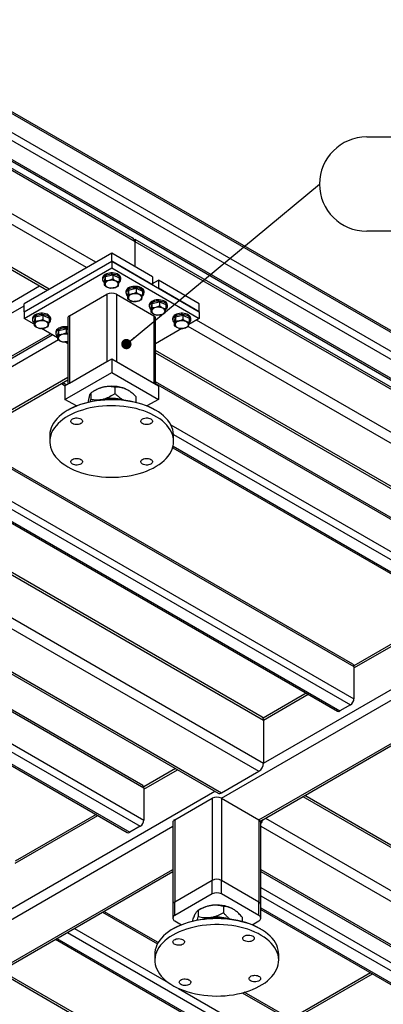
# Model space of a CAD drawing. Header units: millimetres. Extents: x 5 to 589, y 5 to 415.
# Tile 15 of 26: x 340 to 375, y 60 to 156. Entities that reach past the tile are written whole.
import ezdxf

# ---------------------------------------------------------------- set-up
doc = ezdxf.new("R2010")
doc.units = ezdxf.units.MM
doc.layers.add('NOTES', color=6, linetype='Continuous')
doc.layers.add('TRAIT-FORT', color=4, linetype='Continuous', lineweight=25)
doc.styles.add('SLDTEXTSTYLE0', font='TXT', dxfattribs={"width": 0.75})
doc.dimstyles.new('SLDDIMSTYLE1', dxfattribs={"dimtxt": 0.18, "dimasz": 1, "dimexe": 0, "dimexo": 0.0625, "dimgap": 0, "dimtad": 0, "dimtih": 1, "dimtoh": 1, "dimdec": 0, "dimrnd": 1e-09, "dimzin": 0, "dimdsep": 46, "dimtxsty": 'Standard', "dimblk1": 'DOT', "dimblk2": 'DOT', "dimsah": 1, "dimcen": 0.09, "dimadec": 0, "dimazin": 0, "dimtfac": 1, "dimtdec": 0, "dimtofl": 0, "dimtmove": 0, "dimatfit": 3, "dimldrblk": 'DOT', "dimfxl": 1, "dimfrac": 2, "dimtolj": 1, "dimtzin": 0, "dimarcsym": 0})

# ---------------------------------------------------------------- blocks, each defined once
blk = doc.blocks.new('SW_NOTE_7')
at = {"layer": 'NOTES', "color": 0}
for p, q in [((4.567, 4.567), (45.316, 4.567)), ((45.316, -4.567), (4.567, -4.567))]:
    blk.add_line(p, q, dxfattribs=at)
for centre, start, end in [((4.567, 0), 90, 270), ((45.316, 0), 270, 90)]:
    blk.add_arc(centre, 4.567, start, end, dxfattribs=at)
at = {"layer": 'NOTES', "color": 0, "char_height": 3.5, "attachment_point": 2, "style": 'SLDTEXTSTYLE0'}
for s, insert in [('PIED DEMONTABLE', (24.66, 4.566)), ('PIC-PROBER-05', (24.817, 0.04))]:
    blk.add_mtext(s, dxfattribs=dict(at, insert=insert))
blk = doc.blocks.new('_Dot')
at = {"color": 0, "linetype": 'ByBlock', "lineweight": -2}
blk.add_line((-0.5, 0), (-1, 0), dxfattribs=at)
at = {"color": 0, "linetype": 'ByBlock', "const_width": 0.5}
blk.add_lwpolyline([(-0.25, 0, 1), (0.25, 0, 1)], format="xyb", close=True, dxfattribs=at)

msp = doc.modelspace()

# ---------------------------------------------------------------- linework, layer by layer
at = {"layer": 'TRAIT-FORT', "color": 4, "linetype": 'Continuous', "lineweight": 25}
for p, q in [((437.45768, 90.1387), (319.20202, 158.40625)), ((319.20202, 158.24388), (437.65654, 89.86154)), ((319.20202, 156.41483), (437.65654, 88.03248)), ((319.20202, 155.63101), (436.97772, 87.64055)), ((319.20202, 153.80226), (433.80988, 87.64055)), ((319.20202, 153.63996), (433.32992, 87.75532)), ((351.18094, 134.48033), (319.20202, 152.94137)), ((351.44609, 134.11078), (319.20202, 152.72488)), ((347.65607, 132.11802), (319.20202, 148.54419)), ((346.7509, 131.59548), (323.4624, 145.03964)), ((343.13051, 129.50547), (327.57448, 138.48578)), ((327.38708, 138.37756), (342.66027, 129.56053)), ((351.44609, 134.32726), (351.38859, 134.29407)), ((428.67984, 89.74117), (351.44609, 134.32726)), ((351.44609, 134.32726), (351.44609, 134.11078)), ((351.44609, 134.11078), (351.44609, 134.32726)), ((351.44609, 131.69344), (351.44609, 134.11078)), ((428.94499, 89.37161), (351.44609, 134.11078)), ((349.18334, 132.9997), (340.69806, 128.10125)), ((349.18334, 132.21582), (349.18334, 132.9997)), ((353.14314, 130.71375), (349.18334, 132.9997)), ((340.69806, 127.31737), (349.18334, 132.21582)), ((349.18334, 132.21582), (349.18334, 131.56259)), ((349.18334, 132.21582), (357.66863, 127.31737)), ((353.14314, 129.92988), (349.18334, 132.21582)), ((340.69806, 126.66414), (349.18334, 131.56259)), ((348.56381, 130.73073), (349.29135, 130.90122)), ((349.18334, 131.56259), (357.66863, 126.66414)), ((349.29135, 130.90122), (349.29135, 130.50958)), ((349.29135, 130.90122), (349.91088, 130.62274)), ((312.97948, 112.9488), (342.20762, 129.82184)), ((348.30334, 130.5829), (348.30334, 130.45225)), ((348.56381, 130.73073), (348.45581, 130.28176)), ((348.45581, 130.28176), (348.45581, 129.89012)), ((348.56381, 130.73073), (348.56381, 130.33909)), ((349.91088, 130.62274), (349.91088, 130.2311)), ((350.06334, 130.45225), (350.06334, 130.5829)), ((353.14314, 130.71375), (353.14314, 129.92988)), ((353.14314, 130.06063), (353.70883, 130.38719)), ((353.70883, 130.38719), (353.70883, 129.60331)), ((357.66863, 128.10125), (353.70883, 130.38719)), ((345.11041, 126.92539), (348.7308, 129.01539)), ((348.7308, 129.01539), (348.7308, 122.48307)), ((349.63589, 129.01539), (349.63589, 122.48307)), ((349.63589, 129.01539), (353.25628, 126.92539)), ((350.56609, 129.27664), (350.56609, 129.146)), ((350.82655, 129.42448), (350.71855, 128.9755)), ((350.71855, 128.9755), (350.71855, 128.58386)), ((350.82655, 129.42448), (351.55409, 129.59497)), ((350.82655, 129.42448), (350.82655, 129.03284)), ((351.55409, 129.59497), (351.55409, 129.20333)), ((351.55409, 129.59497), (352.17362, 129.31649)), ((352.17362, 129.31649), (352.17362, 128.92485)), ((352.32609, 129.146), (352.32609, 129.27664)), ((357.66863, 127.31737), (353.70883, 129.60331)), ((315.41192, 113.30793), (340.69806, 127.90531)), ((340.69806, 127.31737), (340.69806, 128.10125)), ((352.82883, 127.97039), (352.82883, 127.83974)), ((353.08929, 128.11823), (352.98129, 127.66925)), ((353.08929, 128.11823), (353.81683, 128.28872)), ((353.08929, 128.11823), (353.08929, 127.72659)), ((353.81683, 128.28872), (353.81683, 127.89708)), ((353.81683, 128.28872), (354.43637, 128.01023)), ((354.43637, 128.01023), (354.43637, 127.61859)), ((354.58883, 127.83974), (354.58883, 127.97039)), ((357.66863, 127.31737), (357.66863, 128.10125)), ((340.69806, 127.31737), (340.69806, 126.66414)), ((341.77559, 126.81197), (342.50312, 126.98247)), ((342.50312, 126.98247), (342.50312, 126.59082)), ((342.50312, 126.98247), (343.12266, 126.70398)), ((352.98129, 127.66925), (352.98129, 127.27761)), ((355.35204, 126.81197), (356.07957, 126.98247)), ((356.07957, 126.98247), (356.07957, 126.59082)), ((356.07957, 126.98247), (356.69911, 126.70398)), ((357.66863, 127.31737), (357.66863, 126.66414)), ((341.66758, 126.10445), (340.69806, 126.66414)), ((341.51512, 126.66414), (341.51512, 126.53349)), ((341.77559, 126.81197), (341.66758, 126.363)), ((341.66758, 126.363), (341.66758, 125.97136)), ((341.77559, 126.81197), (341.77559, 126.42033)), ((343.12266, 126.70398), (343.12266, 126.31234)), ((343.27512, 126.53349), (343.27512, 126.66414)), ((344.92296, 126.66414), (344.92296, 120.28485)), ((345.11041, 126.92539), (345.11041, 120.39306)), ((353.25628, 126.92539), (353.25628, 120.39306)), ((353.44373, 120.28485), (353.44373, 126.66414)), ((355.09157, 126.66414), (355.09157, 126.53349)), ((355.35204, 126.81197), (355.24403, 126.363)), ((355.24403, 126.363), (355.24403, 125.97136)), ((355.35204, 126.81197), (355.35204, 126.42033)), ((357.66863, 126.66414), (356.65398, 126.0784)), ((356.69911, 126.70398), (356.69911, 126.31234)), ((356.85157, 126.53349), (356.85157, 126.66414)), ((428.94499, 85.19092), (357.38606, 126.50101)), ((319.03231, 111.21793), (343.24344, 125.19472)), ((319.20202, 111.0995), (343.43088, 125.08652)), ((343.93032, 124.79819), (342.376, 125.69548)), ((343.77786, 125.35788), (343.77786, 125.22724)), ((344.03833, 125.50572), (343.93032, 125.05675)), ((343.93032, 125.05675), (343.93032, 124.6651)), ((344.03833, 125.50572), (344.76587, 125.67621)), ((344.03833, 125.50572), (344.03833, 125.11408)), ((344.76587, 125.67621), (344.76587, 125.28457)), ((344.76587, 125.67621), (344.92296, 125.6056)), ((355.99273, 125.69666), (353.44373, 124.22516)), ((397.37974, 102.36806), (356.60624, 125.90611)), ((344.0275, 124.60234), (319.93741, 110.69543)), ((344.92296, 124.22516), (344.63874, 124.38923)), ((389.17703, 102.92338), (353.44373, 123.55177)), ((353.44373, 123.33537), (389.36443, 102.59879)), ((344.65786, 120.13181), (349.18334, 122.74432)), ((345.11041, 120.39306), (348.7308, 122.48307)), ((349.18334, 122.74432), (349.18334, 121.43785)), ((349.18334, 122.74432), (353.70883, 120.13181)), ((349.63589, 122.48307), (353.25628, 120.39306)), ((344.65786, 118.82534), (349.18334, 121.43785)), ((349.18334, 121.43785), (353.70883, 118.82534)), ((344.92296, 120.93927), (323.55779, 108.60542)), ((323.7275, 108.48699), (344.92296, 120.72287)), ((344.30892, 120.36839), (344.6883, 120.14938)), ((344.44949, 120.44954), (344.82887, 120.23053)), ((386.70199, 101.31502), (353.44373, 120.51461)), ((353.44373, 120.35224), (386.80142, 101.09525)), ((344.65786, 120.13181), (344.65786, 118.82534)), ((347.15929, 119.43364), (347.15929, 118.81362)), ((347.62746, 119.72325), (347.50191, 119.65075)), ((349.50075, 120.00246), (349.50075, 119.38244)), ((350.75388, 119.71479), (350.73923, 119.72325)), ((353.70883, 120.13181), (353.70883, 118.82534)), ((345.7651, 118.18615), (344.65786, 118.82534)), ((347.13006, 118.59313), (347.15929, 118.81362)), ((348.33002, 118.82013), (348.10368, 118.7561)), ((351.52481, 119.11626), (351.52481, 118.53474)), ((353.70883, 118.82534), (352.60159, 118.18615)), ((344.99659, 117.81205), (344.94001, 117.77938)), ((353.42667, 117.77938), (353.3701, 117.81205)), ((354.90511, 116.37308), (386.80142, 97.95974)), ((334.7202, 114.83294), (372.65929, 92.93117)), ((372.55986, 93.15094), (334.86083, 114.91412)), ((343.18334, 115.33055), (343.18334, 114.74264)), ((355.18087, 115.43008), (386.46201, 97.37186)), ((355.18334, 114.74264), (355.18334, 115.33055)), ((355.09275, 114.14302), (385.2038, 96.76028)), ((355.13041, 114.28358), (385.44378, 96.78405)), ((331.32559, 112.87328), (372.31988, 89.20778)), ((332.00447, 113.26518), (372.65929, 89.79566)), ((330.16679, 112.20431), (371.06166, 88.5962)), ((330.30736, 112.28546), (371.30164, 88.61996)), ((363.75859, 88.03182), (326.02643, 109.81413)), ((325.83892, 109.70589), (363.89117, 87.7388)), ((323.44493, 106.90722), (363.89117, 83.55811)), ((322.66511, 106.31231), (363.43862, 82.77427)), ((319.50261, 103.95798), (359.81823, 80.68427)), ((319.50261, 103.74158), (359.49826, 80.65258)), ((352.19518, 81.39466), (319.7677, 100.11465)), ((319.7677, 99.95228), (352.29461, 81.1749)), ((363.89117, 83.55811), (391.24172, 99.34724)), ((359.81823, 80.16176), (391.69426, 98.56341)), ((382.17366, 98.50954), (372.65105, 93.01226)), ((372.65929, 92.80053), (382.36116, 98.4013)), ((321.22817, 95.97366), (352.29461, 78.03938)), ((321.24222, 95.18173), (351.9552, 77.4515)), ((320.92035, 94.02961), (350.69699, 76.83992)), ((320.98863, 94.1525), (350.93697, 76.86369)), ((363.43862, 78.07176), (389.45983, 93.09349)), ((363.58541, 77.9401), (389.64723, 92.98527)), ((372.65929, 92.93117), (372.65929, 89.79566)), ((368.03153, 90.34546), (363.85051, 87.93181)), ((363.89117, 87.7388), (368.21903, 90.23722)), ((372.31988, 89.20778), (371.30164, 88.61996)), ((363.89117, 87.7388), (363.89117, 83.55811)), ((355.3697, 83.03595), (352.28637, 81.25598)), ((352.29461, 81.04425), (355.5572, 82.9277)), ((359.81823, 80.68427), (363.43862, 82.77427)), ((352.29461, 81.1749), (352.29461, 78.03938)), ((329.95004, 63.96431), (359.17818, 80.83736)), ((367.69964, 80.3152), (385.9529, 69.77782)), ((385.82032, 70.07084), (367.88715, 80.42344)), ((355.29275, 78.07176), (358.91313, 80.16176)), ((358.91313, 80.16176), (358.91313, 72.19233)), ((359.81823, 80.16176), (359.81823, 72.19233)), ((359.81823, 80.16176), (363.43862, 78.07176)), ((347.66685, 78.58919), (339.84129, 74.07159)), ((339.84953, 73.85986), (347.85435, 78.48094)), ((330.40259, 63.18048), (355.1053, 77.44104)), ((351.9552, 77.4515), (350.93697, 76.86369)), ((355.1053, 77.81051), (355.1053, 69.84107)), ((355.29275, 78.07176), (355.29275, 70.10232)), ((363.43862, 78.07176), (363.43862, 70.10232)), ((363.62607, 69.84107), (363.62607, 77.81051)), ((363.62607, 77.44104), (385.50035, 64.81329)), ((364.07867, 78.22485), (385.9529, 65.59713)), ((338.4179, 63.4112), (355.1053, 73.04463)), ((338.6053, 63.73579), (355.1053, 73.26103)), ((363.62607, 73.26103), (381.87996, 62.72329)), ((363.62607, 73.04463), (381.55999, 62.6916)), ((358.91313, 72.19233), (355.29275, 70.10232)), ((358.91313, 70.88586), (358.91313, 72.19233)), ((359.81823, 70.88586), (359.81823, 72.19233)), ((363.43862, 70.10232), (359.81823, 72.19233)), ((358.91313, 70.88586), (355.29275, 68.79586)), ((363.43862, 68.79586), (359.81823, 70.88586)), ((363.62607, 71.49787), (378.88183, 62.69091)), ((363.62607, 70.71405), (378.54242, 62.10303)), ((355.1053, 69.84107), (355.1053, 68.5346)), ((355.29275, 68.79586), (355.29275, 70.10232)), ((363.43862, 68.79586), (363.43862, 70.10232)), ((363.62607, 68.5346), (363.62607, 69.84107)), ((348.29665, 69.11409), (353.62137, 66.04019)), ((353.6899, 66.163), (348.43728, 69.19527)), ((357.80979, 69.43251), (357.5691, 69.29351)), ((357.56939, 69.29368), (357.56939, 68.67367)), ((360.02317, 69.67324), (360.02317, 69.05323)), ((363.62607, 69.53843), (377.52418, 61.51522)), ((363.62607, 69.37612), (377.2842, 61.49145)), ((355.29275, 68.27335), (355.94744, 67.89541)), ((361.81946, 68.63626), (361.81946, 68.21528)), ((362.78393, 67.89541), (363.43862, 68.27335)), ((344.90204, 67.15442), (366.09734, 54.91864)), ((345.58092, 67.54633), (354.64643, 62.31292)), ((355.17893, 67.52131), (355.12235, 67.48864)), ((363.60901, 67.48864), (363.55243, 67.52131)), ((343.74324, 66.48546), (364.83912, 54.30706)), ((343.88381, 66.56661), (365.0791, 54.33082)), ((353.36568, 65.03981), (353.36568, 64.4519)), ((365.36568, 64.4519), (365.36568, 65.03981)), ((338.35096, 63.29526), (356.53725, 52.79653)), ((356.53725, 53.01302), (338.47151, 63.44215)), ((374.25407, 63.24071), (366.42851, 58.72312)), ((366.43675, 58.51139), (374.44157, 63.13247)), ((355.66045, 61.72754), (366.43675, 55.50652)), ((361.83912, 61.29619), (366.43675, 58.64203)), ((366.33732, 58.8618), (362.02995, 61.34839))]:
    msp.add_line(p, q, dxfattribs=at)
at = {"layer": 'TRAIT-FORT', "color": 4, "linetype": 'Continuous', "lineweight": 25, "flags": 128}
for points in [[(349.99649, 130.77712), (349.92335, 130.85781), (349.82642, 130.92968), (349.70883, 130.99039), (349.57435, 131.03801), (349.42729, 131.071), (349.2724, 131.0883), (349.11465, 131.08936), (348.9591, 131.07414), (348.81076, 131.04313), (348.6744, 130.99733), (348.55439, 130.93821), (348.4546, 130.86766), (348.37823, 130.78797), (348.32774, 130.70168), (348.30475, 130.61158), (348.30334, 130.5829)], [(349.99649, 130.64647), (349.92335, 130.72717), (349.82642, 130.79903), (349.70883, 130.85974), (349.57435, 130.90736), (349.42729, 130.94035), (349.2724, 130.95765), (349.11465, 130.95871), (348.9591, 130.94349), (348.81076, 130.91248), (348.6744, 130.86668), (348.55439, 130.80756), (348.4546, 130.73702), (348.37823, 130.65732), (348.32774, 130.57104), (348.30475, 130.48093), (348.31, 130.38991), (348.34331, 130.30089), (348.40363, 130.21673), (348.45581, 130.16646)], [(349.58023, 130.28923), (349.46558, 130.33044), (349.3386, 130.35698), (349.20483, 130.36771), (349.07013, 130.36214), (348.94037, 130.34053), (348.82123, 130.30382), (348.71792, 130.2536), (348.63495, 130.19209), (348.57594, 130.12196), (348.54348, 130.04628), (348.53899, 129.96836), (348.56266, 129.89161), (348.61346, 129.81937), (348.68916, 129.75481), (348.78646, 129.70074), (348.90111, 129.65953), (349.02809, 129.63299), (349.16186, 129.62226), (349.29656, 129.62783), (349.42632, 129.64944), (349.54546, 129.68616), (349.64877, 129.73637), (349.73174, 129.79788), (349.79075, 129.86801), (349.8232, 129.94369), (349.8277, 130.02161), (349.80403, 130.09837), (349.75323, 130.1706), (349.67753, 130.23517), (349.58023, 130.28923)], [(352.25923, 129.47086), (352.18609, 129.55156), (352.08917, 129.62342), (351.97157, 129.68414), (351.83709, 129.73176), (351.69004, 129.76475), (351.53514, 129.78205), (351.37739, 129.78311), (351.22184, 129.76789), (351.0735, 129.73688), (350.93714, 129.69107), (350.81713, 129.63195), (350.71734, 129.56141), (350.64097, 129.48172), (350.59048, 129.39543), (350.56749, 129.30533), (350.56609, 129.27664)], [(352.25923, 129.34022), (352.18609, 129.42092), (352.08917, 129.49278), (351.97157, 129.55349), (351.83709, 129.60111), (351.69004, 129.6341), (351.53514, 129.6514), (351.37739, 129.65246), (351.22184, 129.63724), (351.0735, 129.60623), (350.93714, 129.56043), (350.81713, 129.50131), (350.71734, 129.43076), (350.64097, 129.35107), (350.59048, 129.26478), (350.56749, 129.17468), (350.57274, 129.08366), (350.60605, 128.99463), (350.66637, 128.91048), (350.71855, 128.8602)], [(351.84297, 128.98298), (351.72832, 129.02419), (351.60134, 129.05073), (351.46757, 129.06145), (351.33287, 129.05589), (351.20311, 129.03428), (351.08397, 128.99756), (350.98066, 128.94735), (350.89769, 128.88584), (350.83868, 128.81571), (350.80623, 128.74003), (350.80173, 128.66211), (350.8254, 128.58535), (350.8762, 128.51312), (350.9519, 128.44855), (351.0492, 128.39449), (351.16385, 128.35328), (351.29083, 128.32674), (351.4246, 128.31601), (351.5593, 128.32158), (351.68906, 128.34319), (351.8082, 128.3799), (351.91151, 128.43012), (351.99448, 128.49163), (352.05349, 128.56176), (352.08595, 128.63744), (352.09044, 128.71536), (352.06677, 128.79211), (352.01597, 128.86435), (351.94027, 128.92891), (351.84297, 128.98298)], [(354.52197, 128.16461), (354.44883, 128.24531), (354.35191, 128.31717), (354.23431, 128.37788), (354.09983, 128.4255), (353.95278, 128.45849), (353.79789, 128.47579), (353.64013, 128.47685), (353.48458, 128.46163), (353.33624, 128.43062), (353.19988, 128.38482), (353.07987, 128.3257), (352.98008, 128.25516), (352.90372, 128.17546), (352.85322, 128.08918), (352.83023, 127.99907), (352.82883, 127.97039)], [(354.52197, 128.03397), (354.44883, 128.11466), (354.35191, 128.18652), (354.23431, 128.24724), (354.09983, 128.29486), (353.95278, 128.32785), (353.79789, 128.34515), (353.64013, 128.34621), (353.48458, 128.33099), (353.33624, 128.29998), (353.19988, 128.25417), (353.07987, 128.19505), (352.98008, 128.12451), (352.90372, 128.04482), (352.85322, 127.95853), (352.83023, 127.86843), (352.83548, 127.7774), (352.8688, 127.68838), (352.92911, 127.60422), (352.98129, 127.55395)], [(343.20827, 126.85836), (343.13513, 126.93906), (343.0382, 127.01092), (342.9206, 127.07163), (342.78612, 127.11925), (342.63907, 127.15224), (342.48418, 127.16954), (342.32642, 127.1706), (342.17088, 127.15538), (342.02254, 127.12437), (341.88617, 127.07857), (341.76617, 127.01945), (341.66638, 126.94891), (341.59001, 126.86921), (341.53951, 126.78293), (341.51652, 126.69282), (341.51512, 126.66414)], [(343.20827, 126.72771), (343.13513, 126.80841), (343.0382, 126.88027), (342.9206, 126.94099), (342.78612, 126.9886), (342.63907, 127.02159), (342.48418, 127.03889), (342.32642, 127.03995), (342.17088, 127.02473), (342.02254, 126.99372), (341.88617, 126.94792), (341.76617, 126.8888), (341.66638, 126.81826), (341.59001, 126.73856), (341.53951, 126.65228), (341.51652, 126.56218), (341.52177, 126.47115), (341.55509, 126.38213), (341.6154, 126.29797), (341.66758, 126.2477)], [(354.10571, 127.67673), (353.99106, 127.71793), (353.86408, 127.74448), (353.73032, 127.7552), (353.59561, 127.74964), (353.46585, 127.72802), (353.34671, 127.69131), (353.2434, 127.6411), (353.16043, 127.57958), (353.10143, 127.50946), (353.06897, 127.43378), (353.06448, 127.35586), (353.08814, 127.2791), (353.13894, 127.20686), (353.21464, 127.1423), (353.31194, 127.08823), (353.42659, 127.04703), (353.55357, 127.02048), (353.68734, 127.00976), (353.82205, 127.01532), (353.9518, 127.03694), (354.07094, 127.07365), (354.17425, 127.12386), (354.25723, 127.18538), (354.31623, 127.2555), (354.34869, 127.33118), (354.35318, 127.4091), (354.32951, 127.48586), (354.27871, 127.5581), (354.20301, 127.62266), (354.10571, 127.67673)], [(356.78472, 126.85836), (356.71158, 126.93906), (356.61465, 127.01092), (356.49705, 127.07163), (356.36257, 127.11925), (356.21552, 127.15224), (356.06063, 127.16954), (355.90287, 127.1706), (355.74733, 127.15538), (355.59899, 127.12437), (355.46262, 127.07857), (355.34262, 127.01945), (355.24283, 126.94891), (355.16646, 126.86921), (355.11597, 126.78293), (355.09297, 126.69282), (355.09157, 126.66414)], [(356.78472, 126.72771), (356.71158, 126.80841), (356.61465, 126.88027), (356.49705, 126.94099), (356.36257, 126.9886), (356.21552, 127.02159), (356.06063, 127.03889), (355.90287, 127.03995), (355.74733, 127.02473), (355.59899, 126.99372), (355.46262, 126.94792), (355.34262, 126.8888), (355.24283, 126.81826), (355.16646, 126.73856), (355.11597, 126.65228), (355.09297, 126.56218), (355.09822, 126.47115), (355.13154, 126.38213), (355.19185, 126.29797), (355.24403, 126.2477)], [(342.792, 126.37047), (342.67736, 126.41168), (342.55037, 126.43822), (342.41661, 126.44895), (342.2819, 126.44338), (342.15214, 126.42177), (342.033, 126.38506), (341.92969, 126.33485), (341.84672, 126.27333), (341.78772, 126.2032), (341.75526, 126.12752), (341.75077, 126.0496), (341.77444, 125.97285), (341.82523, 125.90061), (341.90093, 125.83605), (341.99824, 125.78198), (342.11288, 125.74077), (342.23986, 125.71423), (342.37363, 125.70351), (342.50834, 125.70907), (342.63809, 125.73068), (342.75723, 125.7674), (342.86055, 125.81761), (342.94352, 125.87912), (343.00252, 125.94925), (343.03498, 126.02493), (343.03947, 126.10285), (343.0158, 126.17961), (342.96501, 126.25184), (342.8893, 126.31641), (342.792, 126.37047)], [(356.36845, 126.37047), (356.25381, 126.41168), (356.12682, 126.43822), (355.99306, 126.44895), (355.85835, 126.44338), (355.72859, 126.42177), (355.60945, 126.38506), (355.50614, 126.33485), (355.42317, 126.27333), (355.36417, 126.2032), (355.33171, 126.12752), (355.32722, 126.0496), (355.35089, 125.97285), (355.40168, 125.90061), (355.47738, 125.83605), (355.57469, 125.78198), (355.68933, 125.74077), (355.81631, 125.71423), (355.95008, 125.70351), (356.08479, 125.70907), (356.21455, 125.73068), (356.33368, 125.7674), (356.437, 125.81761), (356.51997, 125.87912), (356.57897, 125.94925), (356.61143, 126.02493), (356.61592, 126.10285), (356.59225, 126.17961), (356.54146, 126.25184), (356.46575, 126.31641), (356.36845, 126.37047)], [(344.92296, 125.8423), (344.90181, 125.84599), (344.74692, 125.86329), (344.58916, 125.86435), (344.43362, 125.84913), (344.28528, 125.81812), (344.14891, 125.77232), (344.02891, 125.71319), (343.92912, 125.64265), (343.85275, 125.56296), (343.80226, 125.47667), (343.77926, 125.38657), (343.77786, 125.35788)], [(344.92296, 125.71165), (344.90181, 125.71534), (344.74692, 125.73264), (344.58916, 125.7337), (344.43362, 125.71848), (344.28528, 125.68747), (344.14891, 125.64167), (344.02891, 125.58255), (343.92912, 125.51201), (343.85275, 125.43231), (343.80226, 125.34603), (343.77926, 125.25592), (343.78451, 125.1649), (343.81783, 125.07587), (343.87815, 124.99172), (343.93032, 124.94144)], [(344.92296, 125.11005), (344.81312, 125.13197), (344.67935, 125.1427), (344.54464, 125.13713), (344.41488, 125.11552), (344.29575, 125.0788), (344.19243, 125.02859), (344.10946, 124.96708), (344.05046, 124.89695), (344.018, 124.82127), (344.01351, 124.74335), (344.03718, 124.66659), (344.08797, 124.59436), (344.16368, 124.52979), (344.26098, 124.47573), (344.37562, 124.43452), (344.50261, 124.40798), (344.63637, 124.39725), (344.77108, 124.40282), (344.90084, 124.42443), (344.92296, 124.42989)], [(350.51278, 119.83726), (350.70729, 119.74132), (350.73923, 119.72325)], [(353.42598, 117.77977), (353.12317, 117.94291), (352.80158, 118.0936), (352.46275, 118.23113), (352.10829, 118.35483), (351.73989, 118.46411), (351.35931, 118.55847), (350.96836, 118.63744), (350.56891, 118.70066), (350.16285, 118.74781), (349.75212, 118.77868), (349.33868, 118.79312), (348.9245, 118.79105), (348.51156, 118.7725), (348.10181, 118.73754), (347.69722, 118.68635), (347.29972, 118.61916), (346.91119, 118.53631), (346.53348, 118.43817), (346.16841, 118.32523), (345.8177, 118.19802), (345.48303, 118.05714), (345.166, 117.90327), (344.8681, 117.73713), (344.59078, 117.55953), (344.33534, 117.37131), (344.103, 117.17336), (343.89487, 116.96663), (343.71195, 116.75211), (343.55509, 116.53081), (343.42506, 116.30379), (343.32247, 116.07213), (343.24781, 115.83694), (343.20144, 115.59933), (343.18357, 115.36044), (343.18334, 115.33055)], [(344.99659, 117.81205), (345.21956, 117.93429), (345.53237, 118.08611), (345.86258, 118.22511), (346.20861, 118.35062), (346.56881, 118.46206), (346.94148, 118.55889), (347.32483, 118.64064), (347.71704, 118.70693), (348.11623, 118.75744), (348.52051, 118.79193), (348.92795, 118.81023), (349.33661, 118.81227), (349.74453, 118.79803), (350.14979, 118.76757), (350.55043, 118.72104), (350.94456, 118.65867), (351.3303, 118.58075), (351.70581, 118.48766), (352.06929, 118.37983), (352.41903, 118.25777), (352.75334, 118.12209), (353.07064, 117.97341), (353.36942, 117.81244)], [(344.9407, 112.29342), (345.24352, 112.13028), (345.56511, 111.97959), (345.90394, 111.84206), (346.2584, 111.71836), (346.62679, 111.60908), (347.00738, 111.51472), (347.39833, 111.43575), (347.79778, 111.37254), (348.20384, 111.32538), (348.61457, 111.29451), (349.02801, 111.28008), (349.44219, 111.28214), (349.85513, 111.30069), (350.26487, 111.33565), (350.66946, 111.38684), (351.06697, 111.45403), (351.4555, 111.53688), (351.83321, 111.63502), (352.19828, 111.74796), (352.54899, 111.87517), (352.88366, 112.01605), (353.20069, 112.16992), (353.49858, 112.33606), (353.77591, 112.51366), (354.03135, 112.70188), (354.26369, 112.89983), (354.47182, 113.10656), (354.65474, 113.32108), (354.8116, 113.54238), (354.94163, 113.7694), (355.04422, 114.00106), (355.11888, 114.23625), (355.16525, 114.47386), (355.18312, 114.71275), (355.1724, 114.95178), (355.13313, 115.18981), (355.06552, 115.42571), (354.96987, 115.65835), (354.84664, 115.88664), (354.69643, 116.10947), (354.51995, 116.32578), (354.31803, 116.53456), (354.09165, 116.73479), (353.84187, 116.92553), (353.5699, 117.10587), (353.27702, 117.27494), (352.96463, 117.43195), (352.63422, 117.57614), (352.28737, 117.70683), (351.92573, 117.8234), (351.55101, 117.92528), (351.16502, 118.01199), (350.76958, 118.08313), (350.36658, 118.13835), (349.95794, 118.17738), (349.54562, 118.20005), (349.13156, 118.20624), (348.71775, 118.19592), (348.30616, 118.16915), (347.89875, 118.12605), (347.49747, 118.06683), (347.10421, 117.99176), (346.72087, 117.90121), (346.34926, 117.79561), (345.99115, 117.67546), (345.64826, 117.54134), (345.32221, 117.39387), (345.01457, 117.23378), (344.72679, 117.06181), (344.46024, 116.87879), (344.21621, 116.68559), (343.99584, 116.48313), (343.8002, 116.27237), (343.63021, 116.05433), (343.48668, 115.83004), (343.3703, 115.60056), (343.28162, 115.36699), (343.22107, 115.13045), (343.18893, 114.89207), (343.18536, 114.65297), (343.21036, 114.41429), (343.26384, 114.17719), (343.34552, 113.94277), (343.45502, 113.71217), (343.59182, 113.48648), (343.75526, 113.26678), (343.94458, 113.0541), (344.15886, 112.84948), (344.39708, 112.65388), (344.65811, 112.46823), (344.9407, 112.29342)], [(355.18334, 115.33055), (355.18133, 115.42022), (355.15632, 115.6589), (355.10285, 115.896), (355.02117, 116.13042), (354.91167, 116.36102), (354.77487, 116.58671), (354.61142, 116.80641), (354.42211, 117.01909), (354.20783, 117.22371), (353.96961, 117.41931), (353.70858, 117.60496), (353.42598, 117.77977)], [(346.18521, 116.47343), (346.08717, 116.42829), (345.97419, 116.39688), (345.85193, 116.38077), (345.72653, 116.38077), (345.60428, 116.39688), (345.49129, 116.42829), (345.39325, 116.47343), (345.31507, 116.53002), (345.26066, 116.59525), (345.23275, 116.66582), (345.23275, 116.73822), (345.26066, 116.80879), (345.31507, 116.87402), (345.39325, 116.93061), (345.49129, 116.97575), (345.60428, 117.00716), (345.72653, 117.02327), (345.85193, 117.02327), (345.97419, 117.00716), (346.08717, 116.97575), (346.18521, 116.93061), (346.2634, 116.87402), (346.31781, 116.80879), (346.34571, 116.73822), (346.34571, 116.66582), (346.31781, 116.59525), (346.2634, 116.53002), (346.18521, 116.47343)], [(352.18148, 116.47343), (352.10329, 116.53002), (352.04888, 116.59525), (352.02098, 116.66582), (352.02098, 116.73822), (352.04888, 116.80879), (352.10329, 116.87402), (352.18148, 116.93061), (352.27952, 116.97575), (352.3925, 117.00716), (352.51476, 117.02327), (352.64016, 117.02327), (352.76241, 117.00716), (352.87539, 116.97575), (352.97344, 116.93061), (353.05162, 116.87402), (353.10603, 116.80879), (353.13394, 116.73822), (353.13394, 116.66582), (353.10603, 116.59525), (353.05162, 116.53002), (352.97344, 116.47343), (352.87539, 116.42829), (352.76241, 116.39688), (352.64016, 116.38077), (352.51476, 116.38077), (352.3925, 116.39688), (352.27952, 116.42829), (352.18148, 116.47343)], [(346.18521, 113.01186), (346.2634, 112.95526), (346.31781, 112.89003), (346.34571, 112.81946), (346.34571, 112.74707), (346.31781, 112.67649), (346.2634, 112.61127), (346.18521, 112.55467), (346.08717, 112.50953), (345.97419, 112.47812), (345.85193, 112.46201), (345.72653, 112.46201), (345.60428, 112.47812), (345.49129, 112.50953), (345.39325, 112.55467), (345.31507, 112.61127), (345.26066, 112.67649), (345.23275, 112.74707), (345.23275, 112.81946), (345.26066, 112.89003), (345.31507, 112.95526), (345.39325, 113.01186), (345.49129, 113.05699), (345.60428, 113.0884), (345.72653, 113.10451), (345.85193, 113.10451), (345.97419, 113.0884), (346.08717, 113.05699), (346.18521, 113.01186)], [(352.18148, 113.01186), (352.27952, 113.05699), (352.3925, 113.0884), (352.51476, 113.10451), (352.64016, 113.10451), (352.76241, 113.0884), (352.87539, 113.05699), (352.97344, 113.01186), (353.05162, 112.95526), (353.10603, 112.89003), (353.13394, 112.81946), (353.13394, 112.74707), (353.10603, 112.67649), (353.05162, 112.61127), (352.97344, 112.55467), (352.87539, 112.50953), (352.76241, 112.47812), (352.64016, 112.46201), (352.51476, 112.46201), (352.3925, 112.47812), (352.27952, 112.50953), (352.18148, 112.55467), (352.10329, 112.61127), (352.04888, 112.67649), (352.02098, 112.74707), (352.02098, 112.81946), (352.04888, 112.89003), (352.10329, 112.95526), (352.18148, 113.01186)], [(363.20784, 67.70021), (362.88074, 67.8469), (362.53689, 67.98021), (362.17793, 68.0995), (361.80557, 68.20422), (361.42158, 68.29385), (361.02779, 68.36798), (360.62608, 68.42625), (360.21837, 68.46838), (359.80659, 68.49417), (359.39272, 68.5035), (358.97871, 68.49633), (358.56655, 68.47268), (358.15819, 68.43267), (357.75559, 68.37649), (357.36066, 68.30442), (356.97529, 68.21678), (356.60131, 68.11401), (356.2405, 67.99659), (355.89459, 67.86507), (355.56521, 67.72009), (355.25395, 67.56234), (354.96228, 67.39257), (354.6916, 67.21159), (354.44319, 67.02025), (354.21823, 66.81948), (354.01781, 66.61023), (353.84287, 66.3935), (353.69426, 66.17031), (353.57266, 65.94174), (353.47868, 65.70886), (353.41275, 65.4728), (353.37519, 65.23468), (353.36568, 65.03981)], [(355.52353, 61.7915), (355.85063, 61.64481), (356.19447, 61.5115), (356.55343, 61.39221), (356.9258, 61.28749), (357.30979, 61.19786), (357.70357, 61.12373), (358.10528, 61.06546), (358.51299, 61.02333), (358.92477, 60.99754), (359.33865, 60.98821), (359.75266, 60.99539), (360.16482, 61.01903), (360.57317, 61.05904), (360.97577, 61.11522), (361.3707, 61.18729), (361.75607, 61.27493), (362.13006, 61.3777), (362.49086, 61.49513), (362.83678, 61.62664), (363.16615, 61.77162), (363.47741, 61.92937), (363.76908, 62.09914), (364.03977, 62.28012), (364.28818, 62.47146), (364.51313, 62.67223), (364.71355, 62.88148), (364.88849, 63.09821), (365.03711, 63.3214), (365.1587, 63.54997), (365.25269, 63.78285), (365.31862, 64.01891), (365.35618, 64.25703), (365.36519, 64.49608), (365.34562, 64.73492), (365.29755, 64.97242), (365.22121, 65.20743), (365.11696, 65.43884), (364.98531, 65.66555), (364.82688, 65.88648), (364.64242, 66.10056), (364.43282, 66.3068), (364.19907, 66.50419), (363.94228, 66.6918), (363.66369, 66.86874), (363.36461, 67.03416), (363.04648, 67.18728), (362.71081, 67.32736), (362.35919, 67.45374), (361.99331, 67.56581), (361.61491, 67.66304), (361.22579, 67.74497), (360.82781, 67.81121), (360.42286, 67.86144), (360.01287, 67.89542), (359.59979, 67.91299), (359.1856, 67.91407), (358.77227, 67.89865), (358.36177, 67.8668), (357.95605, 67.81868), (357.55705, 67.75451), (357.16667, 67.67461), (356.78676, 67.57935), (356.41915, 67.46919), (356.06558, 67.34464), (355.72773, 67.20631), (355.40722, 67.05486), (355.10558, 66.891), (354.82423, 66.71552), (354.56453, 66.52925), (354.32771, 66.33308), (354.11489, 66.12795), (353.9271, 65.91483), (353.76523, 65.69473), (353.63004, 65.46872), (353.52219, 65.23786), (353.44218, 65.00325), (353.39041, 64.76602), (353.3671, 64.52729), (353.37239, 64.2882), (353.40623, 64.04989), (353.46847, 63.8135), (353.55882, 63.58015), (353.67684, 63.35095), (353.82197, 63.127), (353.99351, 62.90936), (354.19066, 62.69908), (354.41247, 62.49714), (354.65789, 62.30453), (354.92573, 62.12214), (355.21474, 61.95086), (355.52353, 61.7915)], [(355.17893, 67.52131), (355.30877, 67.59403), (355.61588, 67.74968), (355.94087, 67.89272), (356.28217, 68.02248), (356.63817, 68.13834), (357.00716, 68.23975), (357.3874, 68.32621), (357.77706, 68.39733), (358.17429, 68.45275), (358.5772, 68.49223), (358.98387, 68.51556), (359.39236, 68.52264), (359.80072, 68.51344), (360.207, 68.48799), (360.60928, 68.44642), (361.00563, 68.38893), (361.39417, 68.31579), (361.77304, 68.22735), (362.14043, 68.12403), (362.49461, 68.00633), (362.83387, 67.8748), (363.15661, 67.73007)], [(362.0808, 66.33192), (361.99408, 66.38421), (361.92969, 66.44633), (361.89086, 66.51516), (361.87954, 66.58726), (361.89629, 66.659), (361.94027, 66.7268), (362.00928, 66.78724), (362.09986, 66.8373), (362.20747, 66.87447), (362.32671, 66.89689), (362.45159, 66.90343), (362.57587, 66.89376), (362.6933, 66.86837), (362.79801, 66.82853), (362.88473, 66.77624), (362.94912, 66.71412), (362.98795, 66.64528), (362.99927, 66.57319), (362.98252, 66.50144), (362.93854, 66.43365), (362.86953, 66.37321), (362.77895, 66.32315), (362.67134, 66.28597), (362.5521, 66.26356), (362.42722, 66.25702), (362.30294, 66.26669), (362.18551, 66.29208), (362.0808, 66.33192)], [(363.15661, 67.73007), (363.46128, 67.57283), (363.55243, 67.52131)], [(365.36568, 65.03981), (365.35898, 65.20351), (365.32513, 65.44182), (365.26289, 65.67821), (365.17254, 65.91156), (365.05452, 66.14076), (364.9094, 66.36471), (364.73785, 66.58235), (364.5407, 66.79263), (364.31889, 66.99457), (364.07348, 67.18718), (363.80563, 67.36957), (363.51662, 67.54085), (363.20784, 67.70021)], [(356.10904, 66.01931), (356.01846, 65.96925), (355.91085, 65.93207), (355.79162, 65.90966), (355.66673, 65.90312), (355.54245, 65.91279), (355.42502, 65.93818), (355.32032, 65.97802), (355.2336, 66.03031), (355.16921, 66.09243), (355.13038, 66.16126), (355.11905, 66.23336), (355.1358, 66.3051), (355.17978, 66.3729), (355.2488, 66.43334), (355.33938, 66.4834), (355.44698, 66.52057), (355.56622, 66.54299), (355.69111, 66.54953), (355.81538, 66.53986), (355.93282, 66.51447), (356.03752, 66.47463), (356.12424, 66.42234), (356.18863, 66.36022), (356.22746, 66.29138), (356.23879, 66.21929), (356.22204, 66.14754), (356.17805, 66.07975), (356.10904, 66.01931)], [(362.62232, 62.88449), (362.7129, 62.93456), (362.82051, 62.97173), (362.93975, 62.99415), (363.06463, 63.00068), (363.18891, 62.99101), (363.30634, 62.96562), (363.41105, 62.92578), (363.49777, 62.87349), (363.56216, 62.81137), (363.60099, 62.74254), (363.61231, 62.67044), (363.59556, 62.5987), (363.55158, 62.53091), (363.48257, 62.47046), (363.39199, 62.4204), (363.28438, 62.38323), (363.16514, 62.36081), (363.04026, 62.35427), (362.91598, 62.36394), (362.79855, 62.38933), (362.69384, 62.42917), (362.60712, 62.48146), (362.54273, 62.54358), (362.5039, 62.61242), (362.49258, 62.68451), (362.50933, 62.75626), (362.55331, 62.82405), (362.62232, 62.88449)], [(356.65056, 62.57188), (356.73728, 62.51959), (356.80167, 62.45747), (356.8405, 62.38864), (356.85183, 62.31654), (356.83508, 62.2448), (356.79109, 62.177), (356.72208, 62.11656), (356.6315, 62.0665), (356.52389, 62.02933), (356.40466, 62.00691), (356.27977, 62.00037), (356.15549, 62.01004), (356.03806, 62.03543), (355.93336, 62.07527), (355.84664, 62.12756), (355.78225, 62.18968), (355.74342, 62.25852), (355.73209, 62.33061), (355.74884, 62.40236), (355.79282, 62.47015), (355.86184, 62.53059), (355.95242, 62.58066), (356.06002, 62.61783), (356.17926, 62.64024), (356.30415, 62.64678), (356.42842, 62.63711), (356.54586, 62.61172), (356.65056, 62.57188)]]:
    msp.add_lwpolyline(points, dxfattribs=at)
at = {"layer": 'TRAIT-FORT', "color": 4, "linetype": 'Continuous', "lineweight": 25}
for centre, radius, start, end in [((349.73767, 130.57941), 0.32569, 0.6124839, 37.3751967), ((349.70975, 130.44958), 0.34783, 304.4079942, 34.4753751), ((349.18334, 128.14198), 0.98369, 62.6096722, 117.3903278), ((351.97249, 129.14333), 0.34783, 304.4079942, 34.4753751), ((352.00041, 129.27316), 0.32569, 0.6124839, 37.3751967), ((354.23523, 127.83707), 0.34783, 304.4079942, 34.4753751), ((354.26316, 127.96691), 0.32569, 0.6124839, 37.3751967), ((342.92152, 126.53082), 0.34783, 304.4079942, 34.4753751), ((342.94945, 126.66065), 0.32569, 0.6124839, 37.3751967), ((345.24325, 126.6322), 0.32188, 114.3746583, 174.3052007), ((353.12344, 126.6322), 0.32188, 5.6947993, 65.6253417), ((356.49797, 126.53082), 0.34783, 304.4079942, 34.4753751), ((356.5259, 126.66065), 0.32569, 0.6124839, 37.3751967), ((348.92062, 117.43302), 2.6301, 102.976664, 119.4510099), ((349.17691, 116.55354), 3.54505, 67.8626386, 103.8211466), ((349.18013, 115.27463), 3.646, 72.7221636, 103.4833466), ((372.42409, 92.95713), 0.23663, 353.7011525, 54.9866671), ((371.92239, 89.82919), 0.73767, 302.6054783, 357.3945215), ((363.57756, 87.77341), 0.31551, 353.7011525, 54.9866671), ((371.16104, 88.81623), 0.24143, 245.692881, 305.6175775), ((362.90863, 83.60282), 0.98356, 302.6054783, 357.3945215), ((352.05941, 81.20086), 0.23663, 353.7011525, 54.9866671), ((359.36568, 79.28835), 0.98369, 62.6096722, 117.3903278), ((359.63076, 80.94595), 0.32191, 245.692881, 305.6175775), ((351.55771, 78.07291), 0.73767, 302.6054783, 357.3945215), ((355.42559, 77.77857), 0.32188, 114.3746583, 174.3052007), ((363.30578, 77.77857), 0.32188, 5.6947993, 65.6253417), ((362.82309, 78.42718), 1.08036, 318.0092489, 341.9890207), ((350.79637, 77.05995), 0.24143, 245.692881, 305.6175775), ((359.36568, 71.31891), 0.98369, 62.6096722, 117.3903278), ((359.36568, 70.01245), 0.98369, 62.6096722, 117.3903278), ((355.42559, 69.80913), 0.32188, 114.3746583, 174.3052007), ((359.18986, 66.93667), 2.85198, 97.9323115, 118.9403115), ((359.37222, 66.45136), 3.35973, 62.5433071, 99.870615), ((363.30578, 69.80913), 0.32188, 5.6947993, 65.6253417), ((355.3919, 68.5346), 0.27943, 110.7834208, 249.2165792), ((363.33946, 68.5346), 0.27943, 290.7834208, 69.2165792), ((359.27875, 65.39379), 3.22801, 98.5958167, 107.9108976), ((359.36256, 64.98188), 3.64788, 72.7328988, 98.9304668)]:
    msp.add_arc(centre, radius, start, end, dxfattribs=at)
for centre, start_param, end_param in [((350.54099, 134.11078), 0, 0.78547943), ((350.54099, 134.11078), 0, 0.78547943), ((343.30022, 129.93009), 3.92707208, 4.38475975), ((343.30022, 129.93009), 3.92707208, 4.38475975)]:
    msp.add_ellipse(centre, major_axis=(0.9051, 0), ratio=0.57738155, start_param=start_param, end_param=end_param, dxfattribs=at)
for points, knots in [([(348.56381, 130.33909), (348.55444, 130.2858), (348.53548, 130.17806), (348.50741, 130.05074), (348.48056, 129.95471), (348.46411, 129.91178), (348.45581, 129.89012)], [0, 0, 0, 0, 0.264604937, 0.534947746, 0.765343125, 1, 1, 1, 1]), ([(348.45581, 129.89012), (348.53463, 129.83484), (348.66499, 129.74343), (348.85408, 129.66148), (348.98128, 129.62709), (349.05445, 129.61506), (349.07534, 129.61163)], [0, 0, 0, 0, 0.38554949, 0.63764185, 0.89654625, 1, 1, 1, 1]), ([(348.56381, 130.33909), (348.62696, 130.33957), (348.75462, 130.34052), (348.94376, 130.37425), (349.12457, 130.43217), (349.23542, 130.48362), (349.29135, 130.50958)], [0, 0, 0, 0, 0.26460494, 0.53494775, 0.76534313, 1, 1, 1, 1]), ([(349.29135, 130.50958), (349.33026, 130.4814), (349.40845, 130.42477), (349.54122, 130.34618), (349.68956, 130.28056), (349.80604, 130.24981), (349.8796, 130.23602), (349.90045, 130.23274), (349.91088, 130.2311)], [0, 0, 0, 0, 0.19200268, 0.38585934, 0.637822, 0.89659318, 0.94828361, 1, 1, 1, 1]), ([(349.80288, 129.78212), (349.81225, 129.80677), (349.8312, 129.85659), (349.85928, 129.96272), (349.88612, 130.08985), (349.90258, 130.18373), (349.91088, 130.2311)], [0, 0, 0, 0, 0.26460494, 0.53494775, 0.76534313, 1, 1, 1, 1]), ([(349.80288, 129.78212), (349.73973, 129.753), (349.61207, 129.69413), (349.42293, 129.63921), (349.24212, 129.61239), (349.13127, 129.61189), (349.07534, 129.61163)], [0, 0, 0, 0, 0.26460494, 0.53494775, 0.76534313, 1, 1, 1, 1]), ([(350.82655, 129.03284), (350.81718, 128.97955), (350.79823, 128.87181), (350.77015, 128.74449), (350.74331, 128.64846), (350.72685, 128.60553), (350.71855, 128.58386)], [0, 0, 0, 0, 0.264604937, 0.534947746, 0.765343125, 1, 1, 1, 1]), ([(350.82655, 129.03284), (350.8897, 129.03331), (351.01736, 129.03427), (351.2065, 129.068), (351.38731, 129.12592), (351.49816, 129.17737), (351.55409, 129.20333)], [0, 0, 0, 0, 0.26460494, 0.53494775, 0.76534313, 1, 1, 1, 1]), ([(351.55409, 129.20333), (351.593, 129.17515), (351.6712, 129.11852), (351.80396, 129.03992), (351.9523, 128.97431), (352.06878, 128.94356), (352.14234, 128.92977), (352.1632, 128.92649), (352.17362, 128.92485)], [0, 0, 0, 0, 0.19200268, 0.38585934, 0.637822, 0.89659318, 0.94828361, 1, 1, 1, 1]), ([(352.06562, 128.47587), (352.07499, 128.50051), (352.09395, 128.55034), (352.12202, 128.65647), (352.14887, 128.7836), (352.16532, 128.87748), (352.17362, 128.92485)], [0, 0, 0, 0, 0.26460494, 0.53494775, 0.76534313, 1, 1, 1, 1]), ([(350.71855, 128.58386), (350.79737, 128.52859), (350.92774, 128.43718), (351.11682, 128.35523), (351.24403, 128.32083), (351.31719, 128.30881), (351.33808, 128.30538)], [0, 0, 0, 0, 0.38554949, 0.63764185, 0.89654625, 1, 1, 1, 1]), ([(352.06562, 128.47587), (352.00247, 128.44675), (351.87481, 128.38787), (351.68567, 128.33296), (351.50486, 128.30614), (351.39401, 128.30563), (351.33808, 128.30538)], [0, 0, 0, 0, 0.26460494, 0.53494775, 0.76534313, 1, 1, 1, 1]), ([(353.08929, 127.72659), (353.15244, 127.72706), (353.2801, 127.72802), (353.46924, 127.76175), (353.65005, 127.81967), (353.7609, 127.87112), (353.81683, 127.89708)], [0, 0, 0, 0, 0.26460494, 0.53494775, 0.76534313, 1, 1, 1, 1]), ([(353.81683, 127.89708), (353.85574, 127.8689), (353.93394, 127.81227), (354.06671, 127.73367), (354.21505, 127.66805), (354.33152, 127.63731), (354.40508, 127.62351), (354.42594, 127.62023), (354.43637, 127.61859)], [0, 0, 0, 0, 0.19200268, 0.38585934, 0.637822, 0.89659318, 0.94828361, 1, 1, 1, 1]), ([(353.08929, 127.72659), (353.07992, 127.67329), (353.06097, 127.56555), (353.03289, 127.43824), (353.00605, 127.34221), (352.98959, 127.29927), (352.98129, 127.27761)], [0, 0, 0, 0, 0.264604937, 0.534947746, 0.765343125, 1, 1, 1, 1]), ([(352.98129, 127.27761), (353.06011, 127.22234), (353.19048, 127.13092), (353.37956, 127.04897), (353.50677, 127.01458), (353.57993, 127.00256), (353.60082, 126.99913)], [0, 0, 0, 0, 0.38554949, 0.63764185, 0.89654625, 1, 1, 1, 1]), ([(354.32836, 127.16962), (354.26522, 127.1405), (354.13756, 127.08162), (353.94841, 127.0267), (353.7676, 126.99988), (353.65675, 126.99938), (353.60082, 126.99913)], [0, 0, 0, 0, 0.26460494, 0.53494775, 0.76534313, 1, 1, 1, 1]), ([(354.32836, 127.16962), (354.33774, 127.19426), (354.35669, 127.24408), (354.38477, 127.35021), (354.41161, 127.47734), (354.42806, 127.57122), (354.43637, 127.61859)], [0, 0, 0, 0, 0.26460494, 0.53494775, 0.76534313, 1, 1, 1, 1]), ([(341.77559, 126.42033), (341.76621, 126.36704), (341.74726, 126.2593), (341.71918, 126.13198), (341.69234, 126.03595), (341.67588, 125.99302), (341.66758, 125.97136)], [0, 0, 0, 0, 0.264604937, 0.534947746, 0.765343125, 1, 1, 1, 1]), ([(341.77559, 126.42033), (341.83873, 126.42081), (341.96639, 126.42176), (342.15554, 126.45549), (342.33635, 126.51341), (342.44719, 126.56486), (342.50312, 126.59082)], [0, 0, 0, 0, 0.264604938, 0.534947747, 0.765343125, 1, 1, 1, 1]), ([(342.50312, 126.59082), (342.54203, 126.56264), (342.62023, 126.50601), (342.753, 126.42742), (342.90134, 126.3618), (343.01781, 126.33105), (343.09138, 126.31726), (343.11223, 126.31398), (343.12266, 126.31234)], [0, 0, 0, 0, 0.19200268, 0.38585934, 0.637822, 0.89659318, 0.94828361, 1, 1, 1, 1]), ([(343.01465, 125.86336), (343.02403, 125.88801), (343.04298, 125.93783), (343.07106, 126.04396), (343.0979, 126.17109), (343.11435, 126.26497), (343.12266, 126.31234)], [0, 0, 0, 0, 0.26460494, 0.53494775, 0.76534313, 1, 1, 1, 1]), ([(355.35204, 126.42033), (355.34266, 126.36704), (355.32371, 126.2593), (355.29563, 126.13198), (355.26879, 126.03595), (355.25233, 125.99302), (355.24403, 125.97136)], [0, 0, 0, 0, 0.264604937, 0.534947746, 0.765343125, 1, 1, 1, 1]), ([(355.35204, 126.42033), (355.41518, 126.42081), (355.54284, 126.42176), (355.73199, 126.45549), (355.9128, 126.51341), (356.02364, 126.56486), (356.07957, 126.59082)], [0, 0, 0, 0, 0.26460494, 0.53494775, 0.76534313, 1, 1, 1, 1]), ([(356.07957, 126.59082), (356.11848, 126.56264), (356.19668, 126.50601), (356.32945, 126.42742), (356.47779, 126.3618), (356.59427, 126.33105), (356.66783, 126.31726), (356.68868, 126.31398), (356.69911, 126.31234)], [0, 0, 0, 0, 0.19200268, 0.38585934, 0.637822, 0.89659318, 0.94828361, 1, 1, 1, 1]), ([(356.5911, 125.86336), (356.60048, 125.88801), (356.61943, 125.93783), (356.64751, 126.04396), (356.67435, 126.17109), (356.69081, 126.26497), (356.69911, 126.31234)], [0, 0, 0, 0, 0.26460494, 0.53494775, 0.76534313, 1, 1, 1, 1]), ([(341.66758, 125.97136), (341.7464, 125.91608), (341.87677, 125.82467), (342.06585, 125.74272), (342.19306, 125.70833), (342.26622, 125.69631), (342.28711, 125.69287)], [0, 0, 0, 0, 0.38554949, 0.63764185, 0.89654625, 1, 1, 1, 1]), ([(343.01465, 125.86336), (342.95151, 125.83424), (342.82385, 125.77537), (342.6347, 125.72045), (342.45389, 125.69363), (342.34305, 125.69313), (342.28711, 125.69287)], [0, 0, 0, 0, 0.26460494, 0.53494775, 0.76534313, 1, 1, 1, 1]), ([(344.03833, 125.11408), (344.02895, 125.06079), (344.01, 124.95305), (343.98192, 124.82573), (343.95508, 124.7297), (343.93863, 124.68677), (343.93032, 124.6651)], [0, 0, 0, 0, 0.264604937, 0.534947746, 0.765343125, 1, 1, 1, 1]), ([(344.03833, 125.11408), (344.10147, 125.11455), (344.22913, 125.11551), (344.41828, 125.14924), (344.59909, 125.20716), (344.70993, 125.25861), (344.76587, 125.28457)], [0, 0, 0, 0, 0.264604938, 0.534947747, 0.765343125, 1, 1, 1, 1]), ([(344.76587, 125.28457), (344.80466, 125.2557), (344.85638, 125.2172), (344.90965, 125.18641), (344.92296, 125.17872)], [0, 0, 0, 0, 0.750094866, 1, 1, 1, 1]), ([(355.24403, 125.97136), (355.32285, 125.91608), (355.45322, 125.82467), (355.6423, 125.74272), (355.76951, 125.70833), (355.84267, 125.69631), (355.86356, 125.69287)], [0, 0, 0, 0, 0.38554949, 0.63764185, 0.89654625, 1, 1, 1, 1]), ([(356.5911, 125.86336), (356.52796, 125.83424), (356.4003, 125.77537), (356.21115, 125.72045), (356.03034, 125.69363), (355.9195, 125.69313), (355.86356, 125.69287)], [0, 0, 0, 0, 0.26460494, 0.53494775, 0.76534313, 1, 1, 1, 1]), ([(343.93032, 124.6651), (344.00915, 124.60983), (344.13951, 124.51842), (344.32859, 124.43647), (344.4558, 124.40208), (344.52897, 124.39005), (344.54986, 124.38662)], [0, 0, 0, 0, 0.38554949, 0.63764185, 0.89654625, 1, 1, 1, 1]), ([(344.92296, 124.42678), (344.91123, 124.42322), (344.84295, 124.40247), (344.71655, 124.38875), (344.60576, 124.38734), (344.54986, 124.38662)], [0, 0, 0, 0, 0.09320132, 0.54244595, 1, 1, 1, 1]), ([(347.00058, 118.98403), (347.01439, 119.04333), (347.04227, 119.16317), (347.08287, 119.28732), (347.12212, 119.37881), (347.14686, 119.4153), (347.15929, 119.43364)], [0, 0, 0, 0, 0.2495781, 0.50436449, 0.75104713, 1, 1, 1, 1]), ([(348.33002, 119.99595), (348.22822, 119.96726), (348.02249, 119.90927), (347.72304, 119.77459), (347.4335, 119.61582), (347.25097, 119.49455), (347.15929, 119.43364)], [0, 0, 0, 0, 0.2495781, 0.50436449, 0.75104713, 1, 1, 1, 1]), ([(349.50075, 120.00246), (349.39472, 120.02111), (349.23532, 120.04915), (349.01384, 120.06431), (348.78173, 120.06664), (348.57639, 120.04654), (348.40361, 120.01314), (348.35456, 120.00168), (348.33002, 119.99595)], [0, 0, 0, 0, 0.28753017, 0.43226338, 0.57545137, 0.87965758, 0.93978967, 1, 1, 1, 1]), ([(349.50075, 119.38244), (349.34038, 119.27814), (349.09749, 119.12017), (348.74967, 118.95568), (348.51994, 118.86993), (348.37907, 118.83299), (348.33002, 118.82013)], [0, 0, 0, 0, 0.43204565, 0.65434962, 0.87965385, 1, 1, 1, 1]), ([(350.51278, 119.83726), (350.49277, 119.8458), (350.34729, 119.90789), (350.07253, 119.98616), (349.75635, 120.01566), (349.56985, 120.00603), (349.50075, 120.00246)], [0, 0, 0, 0, 0.05682412, 0.41318345, 0.78259622, 1, 1, 1, 1]), ([(350.36504, 118.73657), (350.31112, 118.7645), (350.21507, 118.81427), (350.08061, 118.90344), (349.91412, 119.02212), (349.75563, 119.15113), (349.60395, 119.28554), (349.53517, 119.35013), (349.50075, 119.38244)], [0, 0, 0, 0, 0.1782751, 0.31760547, 0.45357816, 0.7472771, 0.87356064, 1, 1, 1, 1]), ([(351.52481, 119.11626), (351.46592, 119.17112), (351.34793, 119.28105), (351.12402, 119.46789), (350.84663, 119.67184), (350.62505, 119.78163), (350.51278, 119.83726)], [0, 0, 0, 0, 0.18549542, 0.37170651, 0.68166229, 1, 1, 1, 1]), ([(346.92236, 118.55088), (346.92943, 118.59629), (346.94849, 118.71866), (346.97485, 118.86209), (346.99394, 118.95254), (347.00058, 118.98403)], [0, 0, 0, 0, 0.27778783, 0.74854518, 1, 1, 1, 1]), ([(348.33002, 118.82013), (348.22822, 118.79936), (348.02249, 118.75739), (347.72304, 118.74658), (347.4335, 118.76467), (347.25097, 118.79726), (347.15929, 118.81362)], [0, 0, 0, 0, 0.2495781, 0.50436449, 0.75104713, 1, 1, 1, 1]), ([(358.79628, 69.76136), (358.68959, 69.7409), (358.474, 69.69954), (358.16018, 69.58907), (357.85675, 69.4537), (357.66547, 69.34718), (357.56939, 69.29368)], [0, 0, 0, 0, 0.2495781, 0.50436449, 0.75104713, 1, 1, 1, 1]), ([(360.02317, 69.67324), (359.91205, 69.70046), (359.745, 69.74139), (359.5129, 69.77445), (359.26966, 69.79554), (359.05446, 69.79204), (358.8734, 69.7726), (358.822, 69.76511), (358.79628, 69.76136)], [0, 0, 0, 0, 0.287530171, 0.432263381, 0.575451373, 0.879657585, 0.939789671, 1, 1, 1, 1]), ([(357.01495, 68.23363), (357.0262, 68.27338), (357.06078, 68.39559), (357.12296, 68.5748), (357.1873, 68.74488), (357.22687, 68.83273), (357.24065, 68.86331)], [0, 0, 0, 0, 0.15872915, 0.48801239, 0.82173971, 1, 1, 1, 1]), ([(357.24065, 68.86331), (357.26923, 68.92094), (357.327, 69.03739), (357.41109, 69.15662), (357.49239, 69.24336), (357.54365, 69.27685), (357.56939, 69.29368)], [0, 0, 0, 0, 0.2495781, 0.50436449, 0.75104713, 1, 1, 1, 1]), ([(360.02317, 69.05323), (359.8551, 68.96189), (359.60056, 68.82355), (359.23606, 68.68718), (358.99531, 68.61999), (358.84768, 68.59444), (358.79628, 68.58554)], [0, 0, 0, 0, 0.43204565, 0.65434962, 0.87965385, 1, 1, 1, 1]), ([(360.92132, 69.43265), (360.90356, 69.44268), (360.77445, 69.51561), (360.53061, 69.61435), (360.25001, 69.6674), (360.08449, 69.67166), (360.02317, 69.67324)], [0, 0, 0, 0, 0.05682412, 0.41318345, 0.78259622, 1, 1, 1, 1]), ([(360.65928, 68.43433), (360.65524, 68.43712), (360.61393, 68.46572), (360.53788, 68.53177), (360.38996, 68.66164), (360.24937, 68.80299), (360.11476, 68.94862), (360.05371, 69.01834), (360.02317, 69.05323)], [0, 0, 0, 0, 0.01801162, 0.18451601, 0.34700786, 0.69798779, 0.8489008, 1, 1, 1, 1]), ([(361.81946, 68.63626), (361.76721, 68.69551), (361.66249, 68.81423), (361.46377, 69.01775), (361.2176, 69.24236), (361.02095, 69.36866), (360.92132, 69.43265)], [0, 0, 0, 0, 0.18549542, 0.37170651, 0.68166229, 1, 1, 1, 1]), ([(357.47379, 68.33704), (357.47973, 68.35615), (357.51266, 68.46218), (357.54384, 68.5784), (357.56939, 68.67367)], [0, 0, 0, 0, 0.180202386, 1, 1, 1, 1]), ([(358.79628, 68.58554), (358.68959, 68.573), (358.474, 68.54766), (358.16018, 68.56105), (357.85675, 68.60255), (357.66547, 68.64989), (357.56939, 68.67367)], [0, 0, 0, 0, 0.2495781, 0.50436449, 0.75104713, 1, 1, 1, 1])]:
    msp.add_open_spline(points, degree=3, knots=knots, dxfattribs=at)

# ---------------------------------------------------------------- block references
at = {"layer": 'NOTES', "color": 211}
msp.add_blockref('SW_NOTE_7', (369.32084, 139.69555), dxfattribs=at)

# ---------------------------------------------------------------- leaders
msp.add_leader([(350.60668, 124.18558), (369.32084, 139.69555)], dimstyle='SLDDIMSTYLE1', dxfattribs=at)

doc.saveas('drawing.dxf')
